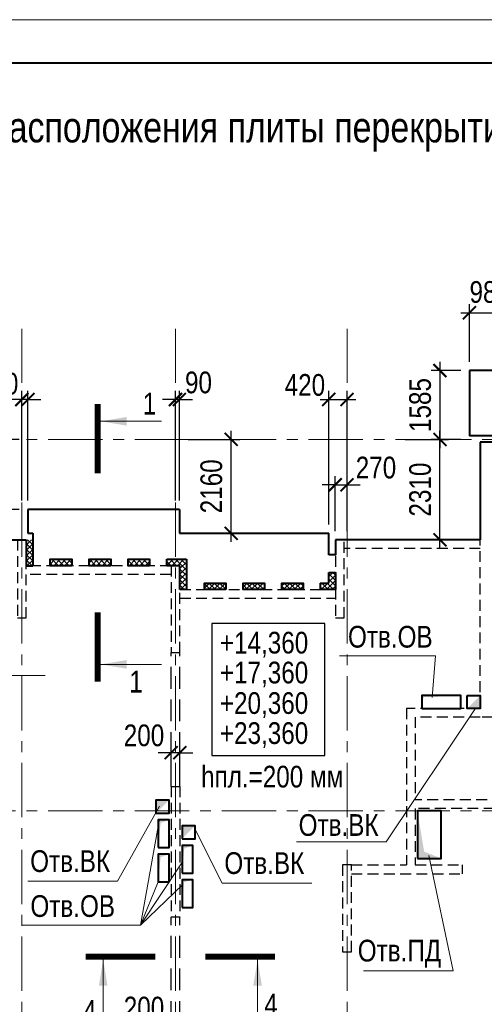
# Model space of a CAD drawing. Header units: inches. Extents: x -8638239 to -8523853, y 3840912 to 4564380.
# Tile 91 of 106: x -8584071 to -8573369, y 4449719 to 4472393. Entities that reach past the tile are written whole.
import ezdxf
from ezdxf.enums import TextEntityAlignment as Align

# ---------------------------------------------------------------- set-up
doc = ezdxf.new("R2010")
doc.units = ezdxf.units.IN
doc.header["$LTSCALE"] = 1000
doc.header["$MEASUREMENT"] = 0
doc.linetypes.add('CENTER', pattern=[2, 1.25, -0.25, 0.25, -0.25])
doc.linetypes.add('HIDDEN', pattern=[0.375, 0.25, -0.125])
for name, color, linetype, lineweight in [('СК-040-С(тены)', 12, 'HIDDEN', 25), ('СК-043-С-ПИЛОНЫ', 5, 'HIDDEN', 25), ('СК-050-П(литы перекрытия)', 3, 'Continuous', 40), ('СК-051-1-П-ОТВЕРСТИЯ ОВ ДУ', 5, 'Continuous', 40), ('СК-051-2-П-ОТВЕРСТИЯ ВК', 1, 'Continuous', 40), ('СК-052-П-БАЛКИ', 1, 'HIDDEN', 30), ('СК-100-О(си)', 7, 'CENTER', 15), ('СК-110-О-РАЗМЕРЫ', 7, 'Continuous', 15), ('СК-200-Р(амка)', 7, 'Continuous', 40), ('СК-210-Р-РАМКА ЛИНИИ ТОНКИЕ', 7, 'Continuous', 15), ('СК-220-Р-РАМКА ТЕКСТ', 7, 'Continuous', 15), ('СК-300-Р(азмеры)', 7, 'Continuous', 20), ('СК-400-Т(екст)', 7, 'Continuous', 20), ('СК-440-Т-СТЕНЫ', 7, 'Continuous', 20), ('СК-451-1-Т-ОТВ ОВ ДУ', 5, 'Continuous', 20), ('СК-451-2-Т-ОТВ ВК', 1, 'Continuous', 20), ('СК-500-С(ечения)', 5, 'Continuous', 40), ('СК-600-Ш(триховка)', 250, 'Continuous', 13)]:
    doc.layers.add(name, color=color, linetype=linetype, lineweight=lineweight)
doc.styles.add('ARIAL_annotative', font='arial.ttf', dxfattribs={"width": 0.8, "height": 2.5})
doc.styles.add('RUSS', font='arial.ttf', dxfattribs={"width": 0.8})
doc.dimstyles.new('100-200', dxfattribs={"dimscale": 0, "dimtxt": 500, "dimasz": 300, "dimexe": 200, "dimexo": 200, "dimgap": 200, "dimtad": 1, "dimdec": 0, "dimzin": 0, "dimdsep": 46, "dimtxsty": 'RUSS', "dimblk": 'ARCHTICK', "dimcen": 0.096, "dimdle": 200, "dimclrd": 7, "dimclre": 7, "dimclrt": 256, "dimadec": 0, "dimazin": 0, "dimtfac": 1, "dimtdec": 0, "dimtmove": 2, "dimatfit": 3, "dimldrblk": 'OBLIQUE', "dimfxl": 1, "dimtolj": 1, "dimtzin": 0, "dimarcsym": 0})

# ---------------------------------------------------------------- blocks, each defined once
blk = doc.blocks.new('оси')
at = {"layer": 'СК-100-О(си)'}
for p, q in [((-25290.2, 18534.9), (-25290.2, -7257.5)), ((-21750, 18534.9), (-21750, -7257.5)), ((-17800, 18534.9), (-17800, -7257.5)), ((-46685.3, 15985), (5846.2, 15985)), ((-46685.3, 7435), (5846.2, 7435))]:
    blk.add_line(p, q, dxfattribs=at)
blk = doc.blocks.new('A$C858fb3ef')
at = {"layer": 'СК-300-Р(азмеры)'}
blk.add_blockref('оси', (0, 0), dxfattribs=at)
blk = doc.blocks.new('A$C573b34c5')
blk.add_blockref('A$C858fb3ef', (0, 0))
blk = doc.blocks.new('Сечение')
at = {"layer": 'СК-500-С(ечения)', "linetype": 'Continuous', "lineweight": 15, "ltscale": 100}
blk.add_line((-200, -35), (-200, -735), dxfattribs=at)
at = {"layer": 'СК-500-С(ечения)', "linetype": 'Continuous', "ltscale": 100, "const_width": 70}
blk.add_lwpolyline([(-400, 0), (400, 0)], dxfattribs=at)
at = {"layer": 'СК-500-С(ечения)', "linetype": 'Continuous', "ltscale": 100}
blk.add_solid([(-200, -35), (-250, -335), (-150, -335)], dxfattribs=at)
blk = doc.blocks.new('*U36')
at = {"layer": 'СК-400-Т(екст)', "ltscale": 100, "yscale": 0.01, "zscale": 0.01, "rotation": 89.99999999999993}
for p, xscale in [((0, -4), -0.01), ((0, -27.99), 0.01)]:
    blk.add_blockref('Сечение', p, dxfattribs=dict(at, xscale=xscale))
at = {"layer": 'СК-500-С(ечения)', "color": 0, "ltscale": 100, "style": 'ARIAL_annotative', "width": 0.8}
blk.add_attdef('НОМЕР_СЕЧЕНИЯ_1_1(НОМЕР_ЛИСТА)', text='', height=2.5, rotation=180, dxfattribs=at).set_placement((6.74, -1.23), align=Align.RIGHT)
blk.add_attdef('НОМЕР_СЕЧЕНИЯ_2_1(НОМЕР_ЛИСТА)', text='', height=2.5, rotation=180, dxfattribs=at).set_placement((6.74, -30.02), align=Align.BOTTOM_LEFT)
blk = doc.blocks.new('A$Cc2edbf5f_4эт')
at = {"layer": 'СК-040-С(тены)'}
for p, q in [((38410, 15920), (29190, 15920)), ((29190, 9790), (29190, 15920)), ((27490, 9790), (27490, 6185)), ((29190, 9790), (27490, 9790)), ((27690, 9590), (27690, 7685)), ((29190, 9590), (27690, 9590)), ((32110, 9590), (29190, 9590)), ((22070, 7995), (22270, 7995)), ((22070, 7995), (22070, 4985)), ((22270, 7995), (22270, 4985)), ((31220, 7685), (27690, 7685)), ((31020, 7485), (27690, 7485)), ((27690, 7485), (27690, 6185)), ((26220, 6185), (27490, 6185)), ((27506, 6185), (27506, 6185)), ((27690, 6185), (28780, 6185)), ((28780, 5985), (28780, 6185)), ((26220, 5985), (28780, 5985)), ((22270, 4985), (22070, 4985))]:
    blk.add_line(p, q, dxfattribs=at)
at = {"layer": 'СК-043-С-ПИЛОНЫ'}
for points in [[(18530, 13675), (18530, 11876), (18730, 11876), (18730, 13675), (18530, 13675)], [(25853, 13676), (25853, 11876), (26053, 11876), (26053, 13676), (25853, 13676)], [(22070, 13075), (22070, 11076), (22270, 11076), (22270, 13075), (22070, 13075)], [(26020, 6185), (26020, 4186), (26220, 4186), (26220, 6185), (26020, 6185)]]:
    blk.add_lwpolyline(points, dxfattribs=at)
blk = doc.blocks.new('*U197')
at = {"layer": 'СК-400-Т(екст)', "ltscale": 100, "yscale": 0.01, "zscale": 0.01}
for p, xscale, rotation in [((0, -4), 0.01, 270.0000000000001), ((0, -17.78), -0.01, 270)]:
    blk.add_blockref('Сечение', p, dxfattribs=dict(at, xscale=xscale, rotation=rotation))
at = {"layer": 'СК-500-С(ечения)', "color": 0, "ltscale": 100, "style": 'ARIAL_annotative', "width": 0.8}
blk.add_attdef('НОМЕР_СЕЧЕНИЯ_1_1(НОМЕР_ЛИСТА)', text='', height=2.5, rotation=270, dxfattribs=at).set_placement((-6.74, -1.23), align=Align.RIGHT)
blk.add_attdef('НОМЕР_СЕЧЕНИЯ_2_1(НОМЕР_ЛИСТА)', text='', height=2.5, rotation=270, dxfattribs=at).set_placement((-7.48, -20.55), align=Align.BOTTOM_LEFT)
blk = doc.blocks.new('A$C0ab62c59')
at = {"layer": 'СК-051-1-П-ОТВЕРСТИЯ ОВ ДУ'}
for points in [[(-251, -790), (0, -790), (0, -150), (-251, -150)], [(300, -1380), (551, -1380), (551, -740), (300, -740)], [(-251, -1580), (0, -1580), (0, -940), (-251, -940)], [(300, -2170), (551, -2170), (551, -1530), (300, -1530)]]:
    blk.add_lwpolyline(points, close=True, dxfattribs=at)
for points in [[(-251, -790), (-251, -150), (-192, -221), (0, -150)], [(300, -1380), (300, -740), (349, -814), (551, -740)], [(-251, -1580), (-251, -940), (-192, -1011), (0, -940)], [(300, -2170), (300, -1530), (341, -1588), (551, -1530)]]:
    blk.add_solid(points, dxfattribs=at)
blk = doc.blocks.new('_ArchTick')
at = {"color": 0, "linetype": 'ByBlock', "const_width": 0.15}
blk.add_lwpolyline([(-0.5, -0.5), (0.5, 0.5)], dxfattribs=at)
blk = doc.blocks.new('*D348')
at = {"layer": 'Defpoints', "color": 0, "transparency": 16777216}
for p in [(-8580582, 4455512), (-8580582, 4455019), (-8580382, 4455019)]:
    blk.add_point(p, dxfattribs=at)
at = {"layer": 'СК-110-О-РАЗМЕРЫ', "color": 7, "lineweight": -2, "transparency": 16777216}
for p, q in [((-8580582, 4455219), (-8580582, 4455712)), ((-8580382, 4455219), (-8580382, 4455712)), ((-8580582, 4455512), (-8580882, 4455512)), ((-8580382, 4455512), (-8580582, 4455512)), ((-8580382, 4455512), (-8580082, 4455512))]:
    blk.add_line(p, q, dxfattribs=at)
at = {"layer": 'СК-110-О-РАЗМЕРЫ', "color": 7, "lineweight": -2, "transparency": 16777216, "xscale": 300, "yscale": 300, "zscale": 300}
blk.add_blockref('_ArchTick', (-8580582, 4455512), dxfattribs=at)
at = {"layer": 'СК-110-О-РАЗМЕРЫ', "color": 7, "lineweight": -2, "transparency": 16777216, "xscale": 300, "yscale": 300, "zscale": 300, "rotation": 180}
blk.add_blockref('_ArchTick', (-8580382, 4455512), dxfattribs=at)
at = {"layer": 'СК-110-О-РАЗМЕРЫ', "transparency": 16777216, "insert": (-8581208, 4455909), "char_height": 500, "attachment_point": 5, "style": 'RUSS'}
blk.add_mtext('\\A1;200', dxfattribs=at)
blk = doc.blocks.new('_Oblique')
at = {"color": 0, "linetype": 'ByBlock', "lineweight": -2}
blk.add_line((-0.5, -0.5), (0.5, 0.5), dxfattribs=at)
blk = doc.blocks.new('*D352')
at = {"layer": 'Defpoints', "color": 0, "transparency": 16777216}
for p in [(-8580582, 4449243), (-8580582, 4448749), (-8580382, 4448749)]:
    blk.add_point(p, dxfattribs=at)
at = {"layer": 'СК-110-О-РАЗМЕРЫ', "color": 7, "lineweight": -2, "transparency": 16777216}
for p, q in [((-8580582, 4448949), (-8580582, 4449443)), ((-8580382, 4448949), (-8580382, 4449443)), ((-8580582, 4449243), (-8580882, 4449243)), ((-8580382, 4449243), (-8580582, 4449243)), ((-8580382, 4449243), (-8580082, 4449243))]:
    blk.add_line(p, q, dxfattribs=at)
at = {"layer": 'СК-110-О-РАЗМЕРЫ', "color": 7, "lineweight": -2, "transparency": 16777216, "xscale": 300, "yscale": 300, "zscale": 300}
blk.add_blockref('_ArchTick', (-8580582, 4449243), dxfattribs=at)
at = {"layer": 'СК-110-О-РАЗМЕРЫ', "color": 7, "lineweight": -2, "transparency": 16777216, "xscale": 300, "yscale": 300, "zscale": 300, "rotation": 180}
blk.add_blockref('_ArchTick', (-8580382, 4449243), dxfattribs=at)
at = {"layer": 'СК-110-О-РАЗМЕРЫ', "transparency": 16777216, "insert": (-8581208, 4449640), "char_height": 500, "attachment_point": 5, "style": 'RUSS'}
blk.add_mtext('\\A1;200', dxfattribs=at)
blk = doc.blocks.new('*D366')
at = {"layer": 'Defpoints', "color": 0, "transparency": 16777216}
for p in [(-8584022, 4463646), (-8584022, 4461117), (-8583882, 4461117)]:
    blk.add_point(p, dxfattribs=at)
at = {"layer": 'СК-110-О-РАЗМЕРЫ', "color": 7, "lineweight": -2, "transparency": 16777216}
for p, q in [((-8584022, 4461317), (-8584022, 4463846)), ((-8583882, 4461317), (-8583882, 4463846)), ((-8584022, 4463646), (-8584322, 4463646)), ((-8583882, 4463646), (-8584022, 4463646)), ((-8583882, 4463646), (-8583582, 4463646))]:
    blk.add_line(p, q, dxfattribs=at)
at = {"layer": 'СК-110-О-РАЗМЕРЫ', "color": 7, "lineweight": -2, "transparency": 16777216, "xscale": 300, "yscale": 300, "zscale": 300}
blk.add_blockref('_ArchTick', (-8584022, 4463646), dxfattribs=at)
at = {"layer": 'СК-110-О-РАЗМЕРЫ', "color": 7, "lineweight": -2, "transparency": 16777216, "xscale": 300, "yscale": 300, "zscale": 300, "rotation": 180}
blk.add_blockref('_ArchTick', (-8583882, 4463646), dxfattribs=at)
at = {"layer": 'СК-110-О-РАЗМЕРЫ', "transparency": 16777216, "insert": (-8584568, 4464009), "char_height": 500, "attachment_point": 5, "style": 'RUSS'}
blk.add_mtext('\\A1;140', dxfattribs=at)
blk = doc.blocks.new('*D367')
at = {"layer": 'Defpoints', "color": 0, "transparency": 16777216}
for p in [(-8580482, 4463646), (-8580482, 4461117), (-8580392, 4461117)]:
    blk.add_point(p, dxfattribs=at)
at = {"layer": 'СК-110-О-РАЗМЕРЫ', "color": 7, "lineweight": -2, "transparency": 16777216}
for p, q in [((-8580482, 4461317), (-8580482, 4463846)), ((-8580392, 4461317), (-8580392, 4463846)), ((-8580482, 4463646), (-8580782, 4463646)), ((-8580392, 4463646), (-8580482, 4463646)), ((-8580392, 4463646), (-8580092, 4463646))]:
    blk.add_line(p, q, dxfattribs=at)
at = {"layer": 'СК-110-О-РАЗМЕРЫ', "color": 7, "lineweight": -2, "transparency": 16777216, "xscale": 300, "yscale": 300, "zscale": 300}
blk.add_blockref('_ArchTick', (-8580482, 4463646), dxfattribs=at)
at = {"layer": 'СК-110-О-РАЗМЕРЫ', "color": 7, "lineweight": -2, "transparency": 16777216, "xscale": 300, "yscale": 300, "zscale": 300, "rotation": 180}
blk.add_blockref('_ArchTick', (-8580392, 4463646), dxfattribs=at)
at = {"layer": 'СК-110-О-РАЗМЕРЫ', "transparency": 16777216, "insert": (-8579953, 4464036), "char_height": 500, "attachment_point": 5, "style": 'RUSS'}
blk.add_mtext('\\A1;90', dxfattribs=at)
blk = doc.blocks.new('*D368')
at = {"layer": 'Defpoints', "color": 0, "transparency": 16777216}
for p in [(-8584565, 4462727), (-8583883, 4462727), (-8583883, 4461117)]:
    blk.add_point(p, dxfattribs=at)
at = {"layer": 'СК-110-О-РАЗМЕРЫ', "color": 7, "lineweight": -2, "transparency": 16777216}
for p, q in [((-8584565, 4460917), (-8584565, 4462927)), ((-8584083, 4462727), (-8584765, 4462727)), ((-8584083, 4461117), (-8584765, 4461117))]:
    blk.add_line(p, q, dxfattribs=at)
at = {"layer": 'СК-110-О-РАЗМЕРЫ', "color": 7, "lineweight": -2, "transparency": 16777216, "xscale": 300, "yscale": 300, "zscale": 300}
for p, rotation in [((-8584565, 4462727), 90), ((-8584565, 4461117), 270)]:
    blk.add_blockref('_ArchTick', p, dxfattribs=dict(at, rotation=rotation))
at = {"layer": 'СК-110-О-РАЗМЕРЫ', "transparency": 16777216, "insert": (-8585020, 4461922), "char_height": 500, "attachment_point": 5, "rotation": 90, "style": 'RUSS'}
blk.add_mtext('\\A1;1610', dxfattribs=at)
blk = doc.blocks.new('*D369')
at = {"layer": 'Defpoints', "color": 0, "transparency": 16777216}
for p in [(-8580392, 4462727), (-8579200, 4462727), (-8580392, 4460567)]:
    blk.add_point(p, dxfattribs=at)
at = {"layer": 'СК-110-О-РАЗМЕРЫ', "color": 7, "lineweight": -2, "transparency": 16777216}
for p, q in [((-8579200, 4460367), (-8579200, 4462927)), ((-8580192, 4462727), (-8579000, 4462727)), ((-8580192, 4460567), (-8579000, 4460567))]:
    blk.add_line(p, q, dxfattribs=at)
at = {"layer": 'СК-110-О-РАЗМЕРЫ', "color": 7, "lineweight": -2, "transparency": 16777216, "xscale": 300, "yscale": 300, "zscale": 300}
for p, rotation in [((-8579200, 4462727), 90), ((-8579200, 4460567), 270)]:
    blk.add_blockref('_ArchTick', p, dxfattribs=dict(at, rotation=rotation))
at = {"layer": 'СК-110-О-РАЗМЕРЫ', "transparency": 16777216, "insert": (-8579655, 4461647), "char_height": 500, "attachment_point": 5, "rotation": 90, "style": 'RUSS'}
blk.add_mtext('\\A1;2160', dxfattribs=at)
blk = doc.blocks.new('*D370')
at = {"layer": 'Defpoints', "color": 0, "transparency": 16777216}
for p in [(-8576532, 4461684), (-8576802, 4460417), (-8576532, 4460417)]:
    blk.add_point(p, dxfattribs=at)
at = {"layer": 'СК-110-О-РАЗМЕРЫ', "color": 7, "lineweight": -2, "transparency": 16777216}
for p, q in [((-8576802, 4460617), (-8576802, 4461884)), ((-8576532, 4460617), (-8576532, 4461884)), ((-8576802, 4461684), (-8577102, 4461684)), ((-8576802, 4461684), (-8576532, 4461684)), ((-8576532, 4461684), (-8576232, 4461684))]:
    blk.add_line(p, q, dxfattribs=at)
at = {"layer": 'СК-110-О-РАЗМЕРЫ', "color": 7, "lineweight": -2, "transparency": 16777216, "xscale": 300, "yscale": 300, "zscale": 300}
blk.add_blockref('_ArchTick', (-8576802, 4461684), dxfattribs=at)
at = {"layer": 'СК-110-О-РАЗМЕРЫ', "color": 7, "lineweight": -2, "transparency": 16777216, "xscale": 300, "yscale": 300, "zscale": 300, "rotation": 180}
blk.add_blockref('_ArchTick', (-8576532, 4461684), dxfattribs=at)
at = {"layer": 'СК-110-О-РАЗМЕРЫ', "transparency": 16777216, "insert": (-8575865, 4462076), "char_height": 500, "attachment_point": 5, "style": 'RUSS'}
blk.add_mtext('\\A1;270', dxfattribs=at)
blk = doc.blocks.new('*D371')
at = {"layer": 'Defpoints', "color": 0, "transparency": 16777216}
for p in [(-8576532, 4463648), (-8576952, 4460567), (-8576532, 4460567)]:
    blk.add_point(p, dxfattribs=at)
at = {"layer": 'СК-110-О-РАЗМЕРЫ', "color": 7, "lineweight": -2, "transparency": 16777216}
for p, q in [((-8576952, 4460767), (-8576952, 4463848)), ((-8576532, 4460767), (-8576532, 4463848)), ((-8577152, 4463648), (-8576332, 4463648))]:
    blk.add_line(p, q, dxfattribs=at)
at = {"layer": 'СК-110-О-РАЗМЕРЫ', "color": 7, "lineweight": -2, "transparency": 16777216, "xscale": 300, "yscale": 300, "zscale": 300, "rotation": 180}
blk.add_blockref('_ArchTick', (-8576952, 4463648), dxfattribs=at)
at = {"layer": 'СК-110-О-РАЗМЕРЫ', "color": 7, "lineweight": -2, "transparency": 16777216, "xscale": 300, "yscale": 300, "zscale": 300}
blk.add_blockref('_ArchTick', (-8576532, 4463648), dxfattribs=at)
at = {"layer": 'СК-110-О-РАЗМЕРЫ', "transparency": 16777216, "insert": (-8577502, 4463979), "char_height": 500, "attachment_point": 5, "style": 'RUSS'}
blk.add_mtext('\\A1;420', dxfattribs=at)
blk = doc.blocks.new('*D372')
at = {"layer": 'Defpoints', "color": 0, "transparency": 16777216}
for p in [(-8575390, 4462727), (-8574391, 4462727), (-8575390, 4460417)]:
    blk.add_point(p, dxfattribs=at)
at = {"layer": 'СК-110-О-РАЗМЕРЫ', "color": 7, "lineweight": -2, "transparency": 16777216}
for p, q in [((-8574391, 4460217), (-8574391, 4462927)), ((-8575190, 4462727), (-8574191, 4462727)), ((-8575190, 4460417), (-8574191, 4460417))]:
    blk.add_line(p, q, dxfattribs=at)
at = {"layer": 'СК-110-О-РАЗМЕРЫ', "color": 7, "lineweight": -2, "transparency": 16777216, "xscale": 300, "yscale": 300, "zscale": 300}
for p, rotation in [((-8574391, 4462727), 90), ((-8574391, 4460417), 270)]:
    blk.add_blockref('_ArchTick', p, dxfattribs=dict(at, rotation=rotation))
at = {"layer": 'СК-110-О-РАЗМЕРЫ', "transparency": 16777216, "insert": (-8574846, 4461572), "char_height": 500, "attachment_point": 5, "rotation": 90, "style": 'RUSS'}
blk.add_mtext('\\A1;2310', dxfattribs=at)
blk = doc.blocks.new('*D373')
at = {"layer": 'Defpoints', "color": 0, "transparency": 16777216}
for p in [(-8573712, 4464311), (-8574391, 4462727), (-8573712, 4462727)]:
    blk.add_point(p, dxfattribs=at)
at = {"layer": 'СК-110-О-РАЗМЕРЫ', "color": 7, "lineweight": -2, "transparency": 16777216}
for p, q in [((-8574391, 4464511), (-8574391, 4462527)), ((-8573912, 4464311), (-8574591, 4464311)), ((-8573912, 4462727), (-8574591, 4462727))]:
    blk.add_line(p, q, dxfattribs=at)
at = {"layer": 'СК-110-О-РАЗМЕРЫ', "color": 7, "lineweight": -2, "transparency": 16777216, "xscale": 300, "yscale": 300, "zscale": 300}
for p, rotation in [((-8574391, 4464311), 90), ((-8574391, 4462727), 270)]:
    blk.add_blockref('_ArchTick', p, dxfattribs=dict(at, rotation=rotation))
at = {"layer": 'СК-110-О-РАЗМЕРЫ', "transparency": 16777216, "insert": (-8574846, 4463519), "char_height": 500, "attachment_point": 5, "rotation": 90, "style": 'RUSS'}
blk.add_mtext('\\A1;1585', dxfattribs=at)
blk = doc.blocks.new('*D376')
at = {"layer": 'Defpoints', "color": 0, "transparency": 16777216}
for p in [(-8572732, 4465644), (-8573712, 4464312), (-8572732, 4464312)]:
    blk.add_point(p, dxfattribs=at)
at = {"layer": 'СК-110-О-РАЗМЕРЫ', "color": 7, "lineweight": -2, "transparency": 16777216}
for p, q in [((-8573912, 4465644), (-8572532, 4465644)), ((-8573712, 4464512), (-8573712, 4465844)), ((-8572732, 4464512), (-8572732, 4465844))]:
    blk.add_line(p, q, dxfattribs=at)
at = {"layer": 'СК-110-О-РАЗМЕРЫ', "color": 7, "lineweight": -2, "transparency": 16777216, "xscale": 300, "yscale": 300, "zscale": 300, "rotation": 180}
blk.add_blockref('_ArchTick', (-8573712, 4465644), dxfattribs=at)
at = {"layer": 'СК-110-О-РАЗМЕРЫ', "color": 7, "lineweight": -2, "transparency": 16777216, "xscale": 300, "yscale": 300, "zscale": 300}
blk.add_blockref('_ArchTick', (-8572732, 4465644), dxfattribs=at)
at = {"layer": 'СК-110-О-РАЗМЕРЫ', "transparency": 16777216, "insert": (-8573244, 4466119), "char_height": 500, "attachment_point": 5, "style": 'RUSS'}
blk.add_mtext('\\A1;980', dxfattribs=at)

msp = doc.modelspace()

# ---------------------------------------------------------------- hatches: boundary and pattern name
at = {"layer": 'СК-600-Ш(триховка)'}
h = msp.add_hatch(dxfattribs=at)
h.set_pattern_fill('ANSI37', color=256, scale=700)
h.set_pattern_definition([(45, (-8602652.07, 4359768.42), (-61.87184, 61.87184), []), (135, (-8602652.07, 4359768.42), (-61.87184, -61.87184), [])])
h.paths.add_polyline_path([(-8583772.1, 4460417.2), (-8583922.1, 4460417.2), (-8583922.1, 4459817), (-8583772.1, 4459817)])
h = msp.add_hatch(dxfattribs=at)
h.set_pattern_fill('ANSI37', color=256, scale=700)
h.set_pattern_definition([(45, (0, -92165.84), (-61.87184335, 61.87184335), []), (135, (0, -92165.84), (-61.87184335, -61.87184335), [])])
h.paths.add_polyline_path([(-8582872.3, 4459967), (-8583372.1, 4459967), (-8583372.1, 4459817), (-8582872.3, 4459817)])
h.paths.add_polyline_path([(-8581972.5, 4459967), (-8582472.3, 4459967), (-8582472.3, 4459817), (-8581972.5, 4459817.1)])
h.paths.add_polyline_path([(-8581082, 4459967), (-8581572.5, 4459967), (-8581572.5, 4459817.1), (-8581082, 4459817.1)])
h.paths.add_polyline_path([(-8580232.1, 4459967), (-8580481.8, 4459967), (-8580481.8, 4459817.1), (-8580382, 4459817.1), (-8580382, 4459270.8), (-8580232.1, 4459270.8)])
h.paths.add_polyline_path([(-8580481.8, 4459967), (-8580682, 4459967), (-8580682, 4459817.1), (-8580582, 4459817.1), (-8580481.8, 4459817.1)])
h = msp.add_hatch(dxfattribs=at)
h.set_pattern_fill('ANSI37', color=256, scale=700)
h.set_pattern_definition([(45, (0, -92312.27), (-61.87184335, 61.87184335), []), (135, (0, -92312.27), (-61.87184335, -61.87184335), [])])
h.paths.add_polyline_path([(-8579332.1, 4459420.8), (-8579822.5, 4459420.8), (-8579822.5, 4459270.8), (-8579332.1, 4459270.8)])
h.paths.add_polyline_path([(-8578443, 4459420.8), (-8578933.5, 4459420.8), (-8578933.5, 4459270.8), (-8578443, 4459270.8)])
h.paths.add_polyline_path([(-8577552.2, 4459420.8), (-8578042.7, 4459420.8), (-8578042.7, 4459270.8), (-8577552.2, 4459270.8)])
h.paths.add_polyline_path([(-8576799.2, 4459666.1), (-8576952.2, 4459666.1), (-8576952.2, 4459420.8), (-8577152.2, 4459420.8), (-8577152.2, 4459270.8), (-8576799.2, 4459270.8)])

# ---------------------------------------------------------------- linework, layer by layer
at = {"layer": 'СК-050-П(литы перекрытия)'}
for p, q in [((-8563992.1, 4464312.5), (-8573712.1, 4464312.4)), ((-8573712.1, 4464312.4), (-8573712.1, 4462812.2)), ((-8573177.1, 4462812.2), (-8573712.1, 4462812.2)), ((-8564242.1, 4462662.2), (-8573462.1, 4462662.2)), ((-8573462.1, 4462662.2), (-8573462.1, 4460417.4)), ((-8564242.1, 4462662.2), (-8573462.1, 4462662.2)), ((-8573462.1, 4462662.2), (-8573462.1, 4460417.4)), ((-8580392.1, 4461117.1), (-8583883.1, 4461117.1)), ((-8583883.1, 4461117.1), (-8583883.1, 4460567.2)), ((-8580392.1, 4461117.1), (-8580392.1, 4460567.2)), ((-8587261.8, 4460417.2), (-8583922.2, 4460417.2)), ((-8583922.1, 4460417.2), (-8583922.1, 4459817)), ((-8583883.1, 4460567.2), (-8583772.1, 4460567.2)), ((-8583772.1, 4460567.2), (-8583772.1, 4460563.7)), ((-8583772.1, 4460563.7), (-8583772.1, 4459817)), ((-8580392.1, 4460567.2), (-8576952.2, 4460567.2)), ((-8576952.2, 4460066.5), (-8576952.2, 4460567.2)), ((-8573462.1, 4460417.4), (-8576799.2, 4460417.4)), ((-8576799.2, 4460417.4), (-8576799.2, 4460066.5)), ((-8580682, 4459817.1), (-8580682, 4459967.1)), ((-8580682, 4459967), (-8580232.1, 4459967)), ((-8580232.1, 4459967), (-8580232.1, 4459270.8)), ((-8576799.2, 4460066.5), (-8576952.2, 4460066.5)), ((-8583922.1, 4459817), (-8583772.1, 4459817)), ((-8580382, 4459817.1), (-8580682, 4459817.1)), ((-8580382, 4459270.8), (-8580382, 4459817.1)), ((-8576952.2, 4459420.8), (-8576952.2, 4459666.1)), ((-8576952.2, 4459666.1), (-8576799.2, 4459666.1)), ((-8576799.2, 4459666.1), (-8576799.2, 4459270.8)), ((-8577152.2, 4459420.8), (-8576952.2, 4459420.8)), ((-8577152.2, 4459420.8), (-8577152.2, 4459270.8)), ((-8580232.1, 4459270.8), (-8580382, 4459270.8)), ((-8576799.2, 4459270.8), (-8577152.2, 4459270.8))]:
    msp.add_line(p, q, dxfattribs=at)
for points in [[(-8582872.3, 4459817), (-8583372.1, 4459817), (-8583372.1, 4459967), (-8582872.3, 4459967)], [(-8581972.5, 4459817), (-8582472.3, 4459817), (-8582472.3, 4459967), (-8581972.5, 4459967)], [(-8581082, 4459817), (-8581572.5, 4459817), (-8581572.5, 4459967), (-8581082, 4459967)], [(-8579323, 4459270.8), (-8579813.5, 4459270.8), (-8579813.5, 4459420.8), (-8579323, 4459420.8)], [(-8578433.9, 4459270.8), (-8578924.4, 4459270.8), (-8578924.4, 4459420.8), (-8578433.9, 4459420.8)], [(-8577543.1, 4459270.8), (-8578033.6, 4459270.8), (-8578033.6, 4459420.8), (-8577543.1, 4459420.8)]]:
    msp.add_lwpolyline(points, close=True, dxfattribs=at)
at = {"layer": 'СК-051-1-П-ОТВЕРСТИЯ ОВ ДУ'}
for points in [[(-8574812, 4456532.3), (-8573912, 4456532.3), (-8573912, 4456832.2), (-8574812, 4456832.2)], [(-8574911.9, 4453077.2), (-8574359.6, 4453077.2), (-8574359.6, 4454177.2), (-8574911.9, 4454177.2)]]:
    msp.add_lwpolyline(points, close=True, dxfattribs=at)
for points in [[(-8574812, 4456532.3), (-8574812, 4456832.2), (-8574771.7, 4456790.6), (-8573912, 4456832)], [(-8574361.9, 4453077.2), (-8574911.9, 4453077.2), (-8574754.8, 4453234.4), (-8574911.9, 4454177.2)]]:
    msp.add_solid(points, dxfattribs=at)
at = {"layer": 'СК-051-2-П-ОТВЕРСТИЯ ВК'}
for points in [[(-8573762, 4456832.2), (-8573462, 4456832.2), (-8573462, 4456531.7), (-8573762, 4456531.7)], [(-8580932, 4454117.1), (-8580632, 4454117.1), (-8580632, 4454417.1), (-8580932, 4454417.1)], [(-8580332.1, 4453527.1), (-8580032.1, 4453527.1), (-8580032.1, 4453827.1), (-8580332.1, 4453827.1)]]:
    msp.add_lwpolyline(points, close=True, dxfattribs=at)
for points in [[(-8573762, 4456532.2), (-8573462, 4456532.2), (-8573462, 4456832.2)], [(-8580932, 4454117.1), (-8580632, 4454417.1), (-8580932, 4454415.3)], [(-8580332.1, 4453527.1), (-8580032.1, 4453827.1), (-8580332.1, 4453827.1)]]:
    msp.add_solid(points, dxfattribs=at)
at = {"layer": 'СК-052-П-БАЛКИ'}
for p, q in [((-8573462.1, 4460217.4), (-8576599.2, 4460217.4)), ((-8580582, 4459817.1), (-8583922.2, 4459817)), ((-8580582, 4459617.1), (-8583922.2, 4459617)), ((-8580382, 4459270.8), (-8576799.2, 4459270.8)), ((-8580382, 4459070.8), (-8576799.2, 4459070.8))]:
    msp.add_line(p, q, dxfattribs=at)
at = {"layer": 'СК-052-П-БАЛКИ', "ltscale": 2}
for p, q in [((-8580582, 4454737.1), (-8580582, 4457817.4)), ((-8580382, 4454737.1), (-8580382, 4457817.4)), ((-8580582, 4448541.9), (-8580582, 4451727.2)), ((-8580382, 4448541.9), (-8580382, 4451727.2))]:
    msp.add_line(p, q, dxfattribs=at)
at = {"layer": 'СК-200-Р(амка)'}
msp.add_line((-8531615.7, 4471392.8), (-8610615.7, 4471392.8), dxfattribs=at)
at = {"layer": 'СК-210-Р-РАМКА ЛИНИИ ТОНКИЕ'}
msp.add_line((-8614615.7, 4472392.8), (-8530615.7, 4472392.8), dxfattribs=at)
at = {"layer": 'СК-400-Т(екст)', "lineweight": 25}
msp.add_lwpolyline([(-8579642.8, 4455445.1), (-8577046.4, 4455445.1), (-8577046.4, 4458491.6), (-8579642.8, 4458491.6)], close=True, dxfattribs=at)
at = {"layer": 'СК-451-1-Т-ОТВ ОВ ДУ', "lineweight": 13}
for p, q in [((-8576705.4, 4457746.1), (-8574494.6, 4457746.1)), ((-8574494.6, 4457746.1), (-8574567.2, 4456782.6)), ((-8586220.9, 4457292.8), (-8583488.3, 4457292.8)), ((-8581288.1, 4451544.6), (-8580858.9, 4453947.5)), ((-8581288.1, 4451544.6), (-8580339.5, 4452979.7)), ((-8574089.7, 4450492.9), (-8574644.5, 4453142)), ((-8581288.1, 4451544.6), (-8580883.3, 4452537.1)), ((-8581288.1, 4451544.6), (-8580316.2, 4452478.2)), ((-8584020.8, 4451544.6), (-8581288.1, 4451544.6)), ((-8576155.2, 4450492.9), (-8574089.7, 4450492.9))]:
    msp.add_line(p, q, dxfattribs=at)
at = {"layer": 'СК-451-2-Т-ОТВ ВК', "lineweight": 15}
for p, q in [((-8575632.7, 4453457.3), (-8573566.2, 4456547.2)), ((-8581816.1, 4452553.6), (-8580850.9, 4454285.4)), ((-8579409, 4452508), (-8580032.1, 4453742.7)), ((-8577698.3, 4453457.3), (-8575632.7, 4453457.3)), ((-8583881.6, 4452553.6), (-8581816.1, 4452553.6)), ((-8579409, 4452508), (-8577343.5, 4452508))]:
    msp.add_line(p, q, dxfattribs=at)

# ---------------------------------------------------------------- block references
at = {"layer": 'СК-050-П(литы перекрытия)'}
msp.add_blockref('A$C0ab62c59', (-8580632, 4454117.1), dxfattribs=at)
at = {"layer": 'СК-051-1-П-ОТВЕРСТИЯ ОВ ДУ'}
msp.add_blockref('A$Cc2edbf5f_4эт', (-8602652.1, 4446741.9), dxfattribs=at)
at = {"layer": 'СК-300-Р(азмеры)'}
msp.add_blockref('A$C573b34c5', (-8558731.8, 4446741.9), dxfattribs=at)
at = {"layer": 'СК-500-С(ечения)'}
ref = msp.add_blockref('*U36', (-8582273.7, 4457146.6), dxfattribs=dict(at, xscale=-200, yscale=200, zscale=200, rotation=180))
ref.add_attrib('НОМЕР_СЕЧЕНИЯ_2_1(НОМЕР_ЛИСТА)', '1', dxfattribs={"color": 0, "ltscale": 100, "height": 500, "style": 'ARIAL_annotative', "width": 0.8}).set_placement((-8580925.8, 4463150.9), align=Align.BOTTOM_RIGHT)
ref.add_attrib('НОМЕР_СЕЧЕНИЯ_1_1(НОМЕР_ЛИСТА)', '1', dxfattribs={"color": 0, "ltscale": 100, "height": 500, "style": 'ARIAL_annotative', "width": 0.8}).set_placement((-8581236.6, 4456898.7), align=Align.RIGHT)
ref = msp.add_blockref('*U197', (-8578191.9, 4450815.8), dxfattribs=dict(at, xscale=-200, yscale=200, zscale=200, rotation=270.0000614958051))
ref.add_attrib('НОМЕР_СЕЧЕНИЯ_2_1(НОМЕР_ЛИСТА)', '4', dxfattribs={"color": 0, "ltscale": 100, "height": 500, "style": 'ARIAL_annotative', "width": 0.8}).set_placement((-8582302.1, 4449817.8), align=Align.TOP_RIGHT)
ref.add_attrib('НОМЕР_СЕЧЕНИЯ_1_1(НОМЕР_ЛИСТА)', '4', dxfattribs={"color": 0, "ltscale": 100, "height": 500, "style": 'ARIAL_annotative', "width": 0.8}).set_placement((-8578437.2, 4449965.8), align=Align.TOP_LEFT)

# ---------------------------------------------------------------- texts
at = {"layer": 'СК-220-Р-РАМКА ТЕКСТ', "color": 7, "style": 'RUSS', "width": 0.8}
msp.add_text('Схема расположения плиты перекрытия над 3-м - 6-м этажами.', height=700, dxfattribs=at).set_placement((-8587342.9, 4469566.8))
at = {"layer": 'СК-440-Т-СТЕНЫ', "char_height": 500, "attachment_point": 1, "style": 'RUSS'}
for s, insert, width in [('+14,360', (-8579460.3, 4458296.7), 1885.443), ('+17,360', (-8579460.3, 4457608.9), 1885.443), ('+20,360', (-8579460.3, 4456906.2), 1885.443), ('+23,360', (-8579460.3, 4456214.3), 1885.443), ('hпл.=200 мм', (-8579893.4, 4455211.6), 3213.768)]:
    msp.add_mtext(s, dxfattribs=dict(at, insert=insert, width=width))
at = {"layer": 'СК-451-1-Т-ОТВ ОВ ДУ', "lineweight": 13, "style": 'RUSS', "width": 0.8}
for s, p in [('Отв.ОВ', (-8576509.4, 4457933.4)), ('Отв.ОВ', (-8583824.7, 4451731.8)), ('Отв.ПД', (-8576284.5, 4450705.7))]:
    msp.add_text(s, height=500, dxfattribs=at).set_placement(p)
at = {"layer": 'СК-451-2-Т-ОТВ ВК', "lineweight": 15, "style": 'RUSS', "width": 0.8}
for p in [(-8577646.5, 4453598), (-8583829.9, 4452766.3), (-8579357.3, 4452720.7)]:
    msp.add_text('Отв.ВК', height=500, dxfattribs=at).set_placement(p)

# ---------------------------------------------------------------- dimensions: what is measured, and where the dimension line sits
at = {"layer": 'СК-110-О-РАЗМЕРЫ'}
for base, p1, p2, picture, middle in [((-8572731.8, 4465644.1), (-8573712.1, 4464312.4), (-8572731.8, 4464312.4), '*D376', (-8573244.1, 4466119)), ((-8584022.1, 4463646), (-8583882.1, 4461117.1), (-8584022.1, 4461117.1), '*D366', (-8584568.4, 4464008.6)), ((-8580481.8, 4463646), (-8580392.1, 4461117.1), (-8580481.8, 4461117.1), '*D367', (-8579952.6, 4464035.8)), ((-8576531.8, 4463647.6), (-8576952.2, 4460567.2), (-8576531.8, 4460567.2), '*D371', (-8577502.4, 4463978.9)), ((-8576531.8, 4461683.7), (-8576802.2, 4460417.5), (-8576531.8, 4460417.5), '*D370', (-8575865.4, 4462075.9)), ((-8580582, 4455512.3), (-8580382, 4455018.7), (-8580582, 4455018.7), '*D348', (-8581207.6, 4455909.3)), ((-8580582, 4449243.1), (-8580382, 4448749.5), (-8580582, 4448749.5), '*D352', (-8581207.6, 4449640.2))]:
    dim = msp.add_linear_dim(base=base, p1=p1, p2=p2, dimstyle='100-200', override={"dimscale": 1}, dxfattribs=at)
    dim.commit()
    dim.dimension.update_dxf_attribs({"geometry": picture, "text_midpoint": middle, "dimtype": 160})
for base, p1, p2, picture, middle in [((-8574390.8036, 4462726.8759), (-8573712.1224, 4464311.4405), (-8573712.0875, 4462726.8759), '*D373', (-8574846.0901, 4463519.1582)), ((-8584565, 4462726.9), (-8583883.1, 4461117.1), (-8583883.1, 4462726.9), '*D368', (-8585020.2, 4461922)), ((-8579200.2, 4462726.9), (-8580392.1, 4460567.2), (-8580392.1, 4462726.9), '*D369', (-8579655.5, 4461647)), ((-8574390.8036, 4462726.8759), (-8575389.6602, 4460417.3523), (-8575389.6602, 4462726.8759), '*D372', (-8574846.2606, 4461572.1141))]:
    dim = msp.add_linear_dim(base=base, p1=p1, p2=p2, angle=90, dimstyle='100-200', override={"dimscale": 1}, dxfattribs=at)
    dim.commit()
    dim.dimension.update_dxf_attribs({"geometry": picture, "text_midpoint": middle})

doc.saveas('drawing.dxf')
